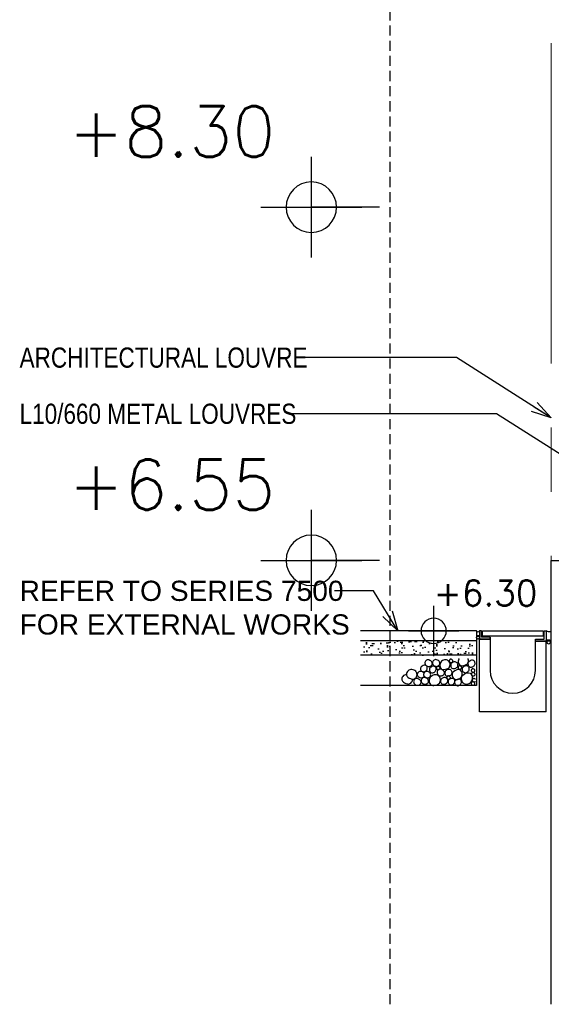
# Model space of a CAD drawing. Header units: millimetres. Extents: x 113048 to 489828, y -130780 to 23393.
# Tile 49 of 98: x 216607 to 219244, y -101611 to -96732. Entities that reach past the tile are written whole.
import ezdxf

# ---------------------------------------------------------------- set-up
doc = ezdxf.new("R2010")
doc.units = ezdxf.units.MM
doc.header["$LTSCALE"] = 100
for name, pattern in [('Center', [40, 10, -5, 20, -5]), ('DASHDOT', [1, 0.5, -0.25, 0, -0.25]), ('Hidden', [9.525, 6.35, -3.175]), ('HIDDENX2', [0.75, 0.5, -0.25]), ('PHANTOM', [63.5, 31.75, -6.35, 6.35, -6.35, 6.35, -6.35])]:
    doc.linetypes.add(name, pattern=pattern)
doc.layers.add('A-ANNO-NPLT', color=5, linetype='Center', lineweight=9)
for name, color, linetype in [('DLN020__', 6, 'DASHDOT'), ('DLN0401_', 7, 'Continuous'), ('DLN040__', 7, 'Continuous'), ('DLN060__', 7, 'Continuous'), ('DLN210__', 7, 'Continuous'), ('DLN280__', 3, 'Continuous'), ('DLN290__', 3, 'Continuous'), ('FIN', 1, 'Continuous'), ('HARDCORE', 7, 'Continuous'), ('LEVEL', 7, 'Continuous'), ('STRU', 5, 'Continuous')]:
    doc.layers.add(name, color=color, linetype=linetype)
doc.styles.add('romans', font='romans.shx')
doc.styles.add('Swis721tBT', font='swissl.ttf')
doc.styles.add('SWISS MD BT', font='swiss.ttf')
doc.dimstyles.new('INTDIM', dxfattribs={"dimtxt": 200, "dimasz": 125, "dimexe": 100, "dimexo": 150, "dimgap": 80, "dimtad": 1, "dimdec": 0, "dimzin": 9, "dimdsep": 46, "dimtxsty": 'Swis721tBT', "dimblk": 'OPEN30', "dimcen": -125, "dimclrd": 256, "dimclre": 256, "dimclrt": 2, "dimaunit": 1, "dimadec": 1, "dimazin": 0, "dimtfac": 0.444444, "dimtdec": 0, "dimtix": 1, "dimtmove": 2, "dimatfit": 3, "dimldrblk": 'OPEN30', "dimfxl": 0, "dimtolj": 1, "dimlwd": -1, "dimlwe": -1, "dimarcsym": 0})

# ---------------------------------------------------------------- blocks, each defined once
blk = doc.blocks.new('_Open30')
at = {"color": 0, "linetype": 'ByBlock', "lineweight": -2}
for p, q in [((-1, 0.268), (0, 0)), ((0, 0), (-1, -0.268)), ((0, 0), (-1, 0))]:
    blk.add_line(p, q, dxfattribs=at)
blk = doc.blocks.new('ELEX')
at = {"layer": 'LEVEL'}
for p, q in [((0, 0.5), (0, -0.5)), ((0.5, 0), (-0.5, 0))]:
    blk.add_line(p, q, dxfattribs=at)
blk.add_circle((0, 0), 0.25, dxfattribs=at)
at = {"layer": 'LEVEL', "style": 'romans'}
blk.add_attdef('ELEX', (0.2568, 0.3536), '', height=0.5, dxfattribs=at)

msp = doc.modelspace()

# ---------------------------------------------------------------- hatches: boundary and pattern name
at = {"layer": 'DLN060__'}
h = msp.add_hatch(dxfattribs=at)
h.set_pattern_fill('AR-SAND', color=8, angle=3.6498)
h.set_pattern_definition([(262.5, (257564.383, 148884), (35.738135, -33.475349), [0, -38.608, 0, -43.18, 0, -41.275]), (232.5, (257564.38, 148884), (18.901093, -82.473285), [0, -20.828, 0, -34.798, 0, -13.335]), (192.5, (257586.475, 148906.093), (-55.8299826, -56.033231), [0, -12.7, 0, -45.72, 0, -59.69]), (182.5, (257586.475, 148906.09), (-38.228111, -69.755078), [0, -6.35, 0, -29.972, 0, -34.29])])
h.paths.add_polyline_path([(218871.9, -99880.3), (218297.6, -99879.8), (218297.6, -99810.4), (218871.9, -99810.9)])

# ---------------------------------------------------------------- linework, layer by layer
at = {"layer": 'A-ANNO-NPLT', "color": 3, "linetype": 'PHANTOM', "ltscale": 0.5}
msp.add_line((219243.5, -101610.8), (219243.5, -92995.5), dxfattribs=at)
at = {"layer": 'DLN020__', "linetype": 'HIDDENX2'}
msp.add_line((218443.6, -101610.8, 0.1), (218443.6, -93913.9, 0.1), dxfattribs=at)
at = {"layer": 'DLN020__', "linetype": 'Hidden'}
for p, q in [((218390.8, -97660.8), (218053.3, -97660.8)), ((218390.8, -99410.8), (218053.3, -99410.8))]:
    msp.add_line(p, q, dxfattribs=at)
at = {"layer": 'DLN210__', "color": 1, "elevation": 0}
for points in [[(218871.9, -99760.9, 0.527614), (218886.9, -99760.9, 24.902094)], [(218871.9, -99785.9, -0.445979), (218886.9, -99785.9, -24.902094)]]:
    msp.add_lwpolyline(points, format="xyb", dxfattribs=at)
at = {"layer": 'DLN210__'}
for points, elevation in [([(219243, -99761.5, -0.303744), (219217.9, -99760.9, -24.902094)], 0.1), ([(219243, -99810.4, 0.407287), (219217.9, -99810.9, 24.902094)], 0)]:
    msp.add_lwpolyline(points, format="xyb", dxfattribs=dict(at, elevation=elevation))
at = {"layer": 'DLN210__', "color": 1}
msp.add_circle((218879.7, -99793.4, 0.1), 7.47, dxfattribs=at)
at = {"layer": 'DLN210__'}
msp.add_circle((219230.7, -99817.4, 0), 8, dxfattribs=at)
at = {"layer": 'DLN280__'}
for p, q in [((218886.9, -100161.3, 0), (218886.9, -99801.3, 0)), ((218939.9, -99801.3, 0.1), (218886.9, -99801.3, 0.1)), ((218939.9, -99791.3, 0.1), (218896.9, -99791.3, 0)), ((218939.9, -99791.3, 0.1), (218939.9, -99956.3, 0)), ((219164.9, -99810.9, 0), (219217.9, -99810.9, 0)), ((219164.9, -99956.3, 0), (219164.9, -99810.9, 0)), ((219217.9, -100161.3, 0), (219217.9, -99810.9, 0))]:
    msp.add_line(p, q, dxfattribs=at)
at = {"layer": 'DLN280__', "elevation": 0}
msp.add_lwpolyline([(219217.9, -100161.3), (218886.9, -100161.3)], dxfattribs=at)
at = {"layer": 'DLN280__'}
msp.add_arc((219052.4, -99956.3, 0), 112.5, 179.9999, 359.9999, dxfattribs=at)
at = {"layer": 'DLN290__', "elevation": 0.1}
for points in [[(218939.9, -99801.3), (218939.9, -99791.3), (218896.9, -99791.3), (218896.9, -99760.9), (218886.9, -99760.9), (218886.9, -99801.3), (218939.9, -99801.3)], [(219164.9, -99810.9), (219164.9, -99800.9), (219207.9, -99800.9), (219207.9, -99760.9), (219217.9, -99760.9), (219217.9, -99810.9), (219164.9, -99810.9)]]:
    msp.add_lwpolyline(points, dxfattribs=at)
at = {"layer": 'DLN290__', "color": 2, "elevation": 0.1}
msp.add_lwpolyline([(219202.9, -99785.9), (218901.9, -99785.9), (218901.9, -99760.9), (219202.9, -99760.9), (219202.9, -99785.9)], dxfattribs=at)
at = {"layer": 'FIN', "color": 2}
for p, q in [((218871.9, -99760.4, 0), (218297.6, -99760.4, 1290)), ((218871.9, -99760.9, 0), (218871.9, -99810.9, 0)), ((218871.9, -99810.4, 0), (218297.6, -99810.4, 1290)), ((218871.9, -99810.4, 0), (218871.9, -99879.8, 0)), ((218871.9, -99810.9, 0), (218871.9, -99880.3, 0)), ((218871.9, -99879.8, 0), (218871.9, -100029.8, 0)), ((218871.9, -99880.3, 0), (218871.9, -100030.3, 0))]:
    msp.add_line(p, q, dxfattribs=at)
at = {"layer": 'FIN', "color": 2, "elevation": -76.9}
for points in [[(218297.6, -99879.8), (218871.9, -99879.8)], [(218297.6, -100029.8), (218871.9, -100029.8)]]:
    msp.add_lwpolyline(points, dxfattribs=at)
at = {"layer": 'HARDCORE', "color": 1, "elevation": 0.1}
for points in [[(218653.8, -99920.6), (218651.6, -99915.7), (218649.7, -99912.4), (218646, -99909.2), (218641.4, -99906.5), (218636.6, -99904.3), (218632.8, -99903.1, 0.022537), (218631, -99903.3, 0.09528), (218624.5, -99905.9, 0.101286), (218619.5, -99910.7, 0.105984), (218617, -99916.9, 0.105984), (218617.2, -99923.5, 0.101286), (218620.2, -99929.7, 0.09528), (218625.4, -99934.4, 0.091429), (218632.3, -99936.9, 0.091429), (218639.6, -99936.9, 0.09528), (218646.1, -99934.3, 0.101286), (218651, -99929.5, 0.105984), (218653.5, -99923.4, 0.04362)], [(218691.3, -99919.4), (218689.2, -99914.4), (218687.2, -99911.1), (218683.5, -99907.9), (218679, -99905.2), (218674.1, -99903), (218670.3, -99901.8, 0.022537), (218668.5, -99902.1, 0.09528), (218662, -99904.7, 0.101286), (218657.1, -99909.5, 0.105984), (218654.6, -99915.6, 0.105984), (218654.8, -99922.2, 0.101286), (218657.8, -99928.5, 0.09528), (218663, -99933.1, 0.091429), (218669.8, -99935.7, 0.091429), (218677.1, -99935.7, 0.09528), (218683.6, -99933.1, 0.101286), (218688.6, -99928.2, 0.105984), (218691.1, -99922.1, 0.04362)], [(218699.4, -99949.5), (218706.9, -99951.4), (218712.3, -99952.1), (218719.2, -99950.7), (218726.2, -99947.9), (218732.9, -99944.3), (218737.6, -99941.1, 0.022537), (218738.9, -99938.8, 0.09528), (218741.6, -99929.2, 0.101286), (218740.5, -99919.4, 0.105984), (218735.7, -99911.2, 0.105984), (218728, -99905.7, 0.101286), (218718.4, -99903.7, 0.09528), (218708.5, -99905.5, 0.091429), (218699.7, -99911, 0.091429), (218693.4, -99919.3, 0.09528), (218690.7, -99928.9, 0.101286), (218691.8, -99938.7, 0.105984), (218696.5, -99946.9, 0.04362)], [(218755.8, -99909.3), (218754.7, -99906.8), (218753.7, -99905.2), (218751.9, -99903.6), (218749.6, -99902.2), (218747.2, -99901.1), (218745.3, -99900.5, 0.022537), (218744.4, -99900.7, 0.09528), (218741.1, -99901.9, 0.101286), (218738.6, -99904.4, 0.105984), (218737.4, -99907.4, 0.105984), (218737.5, -99910.7, 0.101286), (218739, -99913.8, 0.09528), (218741.6, -99916.2, 0.091429), (218745, -99917.5, 0.091429), (218748.7, -99917.4, 0.09528), (218751.9, -99916.1, 0.101286), (218754.4, -99913.7, 0.105984), (218755.6, -99910.7, 0.04362)], [(218750.6, -99945.5), (218755.9, -99946.8), (218759.7, -99947.3), (218764.5, -99946.3), (218769.4, -99944.3), (218774.1, -99941.8), (218777.4, -99939.6, 0.022537), (218778.3, -99938, 0.09528), (218780.2, -99931.2, 0.101286), (218779.4, -99924.4, 0.105984), (218776.1, -99918.7, 0.105984), (218770.7, -99914.8, 0.101286), (218763.9, -99913.4, 0.09528), (218757, -99914.6, 0.091429), (218750.8, -99918.5, 0.091429), (218746.4, -99924.3, 0.09528), (218744.5, -99931, 0.101286), (218745.3, -99937.9, 0.105984), (218748.6, -99943.6, 0.04362)], [(218857.5, -99906.4), (218852.1, -99905.7), (218848.3, -99905.7), (218843.6, -99907.3), (218839, -99909.8), (218834.6, -99912.9), (218831.7, -99915.6, 0.022537), (218831, -99917.2, 0.09528), (218829.9, -99924.2, 0.101286), (218831.6, -99930.9, 0.105984), (218835.6, -99936.2, 0.105984), (218841.4, -99939.3, 0.101286), (218848.3, -99939.9, 0.09528), (218855, -99937.8, 0.091429), (218860.6, -99933.2, 0.091429), (218864.3, -99926.9, 0.09528), (218865.4, -99920, 0.101286), (218863.7, -99913.2, 0.105984), (218859.7, -99908, 0.04362)], [(218524.9, -99979.2), (218528.8, -99985.8), (218532.2, -99990.2), (218538, -99994.1), (218544.9, -99997.1), (218552.2, -99999.4), (218557.8, -100000.4, 0.022537), (218560.3, -99999.7, 0.09528), (218569.1, -99994.9, 0.101286), (218575.2, -99987.2, 0.105984), (218577.7, -99978.1, 0.105984), (218576.2, -99968.7, 0.101286), (218570.9, -99960.4, 0.09528), (218562.6, -99954.7, 0.091429), (218552.5, -99952.3, 0.091429), (218542.2, -99953.6, 0.09528), (218533.4, -99958.5, 0.101286), (218527.2, -99966.2, 0.105984), (218524.8, -99975.3, 0.04362)], [(218621.2, -99931.1), (218616.1, -99930.5), (218612.4, -99930.5), (218608, -99931.9), (218603.6, -99934.4), (218599.5, -99937.3), (218596.7, -99939.8, 0.022537), (218596, -99941.4, 0.09528), (218595, -99948, 0.101286), (218596.5, -99954.4, 0.105984), (218600.4, -99959.4, 0.105984), (218605.9, -99962.4, 0.101286), (218612.5, -99963, 0.09528), (218618.8, -99961, 0.091429), (218624.2, -99956.6, 0.091429), (218627.7, -99950.6, 0.09528), (218628.7, -99944, 0.101286), (218627.2, -99937.6, 0.105984), (218623.3, -99932.6, 0.04362)], [(218610.2, -99979.4), (218612.8, -99983.8), (218615, -99986.7), (218618.9, -99989.3), (218623.5, -99991.3), (218628.4, -99992.8), (218632.1, -99993.5, 0.022537), (218633.8, -99993.1, 0.09528), (218639.6, -99989.8, 0.101286), (218643.7, -99984.7, 0.105984), (218645.4, -99978.6, 0.105984), (218644.4, -99972.4, 0.101286), (218640.8, -99966.9, 0.09528), (218635.3, -99963, 0.091429), (218628.6, -99961.4, 0.091429), (218621.7, -99962.3, 0.09528), (218615.9, -99965.5, 0.101286), (218611.7, -99970.7, 0.105984), (218610.1, -99976.8, 0.04362)], [(218665, -99936.1), (218659.9, -99935.5), (218656.3, -99935.5), (218651.8, -99936.9), (218647.4, -99939.4), (218643.3, -99942.3), (218640.5, -99944.8, 0.022537), (218639.8, -99946.4, 0.09528), (218638.8, -99953, 0.101286), (218640.3, -99959.4, 0.105984), (218644.2, -99964.4, 0.105984), (218649.7, -99967.4, 0.101286), (218656.3, -99968, 0.09528), (218662.6, -99966, 0.091429), (218668, -99961.6, 0.091429), (218671.5, -99955.6, 0.09528), (218672.5, -99949, 0.101286), (218671, -99942.6, 0.105984), (218667.1, -99937.6, 0.04362)], [(218691.9, -99944.3), (218690.8, -99941.8), (218689.9, -99940.1), (218688, -99938.5), (218685.8, -99937.2), (218683.3, -99936.1), (218681.4, -99935.5, 0.022537), (218680.5, -99935.6, 0.09528), (218677.3, -99936.9, 0.101286), (218674.8, -99939.3, 0.105984), (218673.5, -99942.4, 0.105984), (218673.7, -99945.7, 0.101286), (218675.2, -99948.8, 0.09528), (218677.8, -99951.1, 0.091429), (218681.2, -99952.4, 0.091429), (218684.8, -99952.4, 0.09528), (218688.1, -99951.1, 0.101286), (218690.5, -99948.7, 0.105984), (218691.8, -99945.6, 0.04362)], [(218713.9, -99966.9), (218711.7, -99962), (218709.7, -99958.6), (218706.1, -99955.4), (218701.5, -99952.8), (218696.6, -99950.5), (218692.9, -99949.3, 0.022537), (218691.1, -99949.6, 0.09528), (218684.6, -99952.2, 0.101286), (218679.6, -99957, 0.105984), (218677.1, -99963.1, 0.105984), (218677.3, -99969.7, 0.101286), (218680.3, -99976, 0.09528), (218685.5, -99980.7, 0.091429), (218692.3, -99983.2, 0.091429), (218699.6, -99983.2, 0.09528), (218706.1, -99980.6, 0.101286), (218711.1, -99975.8, 0.105984), (218713.6, -99969.6, 0.04362)], [(218721.9, -99983), (218727.1, -99984.3), (218730.9, -99984.8), (218735.7, -99983.8), (218740.6, -99981.9), (218745.3, -99979.3), (218748.6, -99977.1, 0.022537), (218749.5, -99975.5, 0.09528), (218751.4, -99968.8, 0.101286), (218750.6, -99961.9, 0.105984), (218747.3, -99956.2, 0.105984), (218741.9, -99952.3, 0.101286), (218735.1, -99950.9, 0.09528), (218728.2, -99952.2, 0.091429), (218722.1, -99956, 0.091429), (218717.6, -99961.8, 0.09528), (218715.7, -99968.5, 0.101286), (218716.5, -99975.4, 0.105984), (218719.8, -99981.1, 0.04362)], [(218790.7, -99953.5), (218783, -99952.5), (218777.5, -99952.5), (218770.9, -99954.7), (218764.3, -99958.4), (218758.1, -99962.8), (218753.8, -99966.6, 0.022537), (218752.9, -99969, 0.09528), (218751.3, -99978.9, 0.101286), (218753.7, -99988.5, 0.105984), (218759.4, -99996, 0.105984), (218767.7, -100000.5, 0.101286), (218777.6, -100001.3, 0.09528), (218787.1, -99998.3, 0.091429), (218795.2, -99991.8, 0.091429), (218800.4, -99982.7, 0.09528), (218801.9, -99972.9, 0.101286), (218799.6, -99963.3, 0.105984), (218793.9, -99955.7, 0.04362)], [(218799.6, -99941.8), (218798.5, -99939.3), (218797.5, -99937.6), (218795.7, -99936), (218793.4, -99934.7), (218790.9, -99933.6), (218789.1, -99933, 0.022537), (218788.2, -99933.1, 0.09528), (218784.9, -99934.4, 0.101286), (218782.4, -99936.8, 0.105984), (218781.2, -99939.9, 0.105984), (218781.3, -99943.2, 0.101286), (218782.8, -99946.3, 0.09528), (218785.4, -99948.6, 0.091429), (218788.8, -99949.9, 0.091429), (218792.4, -99949.9, 0.09528), (218795.7, -99948.6, 0.101286), (218798.2, -99946.2, 0.105984), (218799.4, -99943.1, 0.04362)], [(218840.7, -99970.8), (218832.2, -99969.7), (218826.1, -99969.7), (218818.7, -99972.2), (218811.4, -99976.2), (218804.4, -99981.1), (218799.7, -99985.3, 0.022537), (218798.6, -99988, 0.09528), (218796.9, -99999, 0.101286), (218799.5, -100009.7, 0.105984), (218805.9, -100018, 0.105984), (218815.1, -100023, 0.101286), (218826.1, -100023.9, 0.09528), (218836.7, -100020.6, 0.091429), (218845.7, -100013.3, 0.091429), (218851.5, -100003.3, 0.09528), (218853.2, -99992.3, 0.101286), (218850.6, -99981.6, 0.105984), (218844.2, -99973.3, 0.04362)], [(218828.7, -99933.9), (218823.3, -99933.2), (218819.5, -99933.2), (218814.9, -99934.8), (218810.2, -99937.4), (218805.9, -99940.4), (218802.9, -99943.1, 0.022537), (218802.2, -99944.8, 0.09528), (218801.1, -99951.7, 0.101286), (218802.8, -99958.4, 0.105984), (218806.8, -99963.7, 0.105984), (218812.6, -99966.8, 0.101286), (218819.5, -99967.4, 0.09528), (218826.2, -99965.3, 0.091429), (218831.8, -99960.7, 0.091429), (218835.5, -99954.4, 0.09528), (218836.6, -99947.5, 0.101286), (218834.9, -99940.8, 0.105984), (218830.9, -99935.5, 0.04362)], [(218865, -99956.5), (218863.9, -99954), (218863, -99952.3), (218861.1, -99950.7), (218858.8, -99949.4), (218856.4, -99948.3), (218854.5, -99947.7, 0.022537), (218853.6, -99947.8, 0.09528), (218850.4, -99949.1, 0.101286), (218847.9, -99951.5, 0.105984), (218846.6, -99954.6, 0.105984), (218846.7, -99957.9, 0.101286), (218848.2, -99961, 0.09528), (218850.8, -99963.3, 0.091429), (218854.3, -99964.6, 0.091429), (218857.9, -99964.6, 0.09528), (218861.2, -99963.3, 0.101286), (218863.6, -99960.9, 0.105984), (218864.9, -99957.8, 0.04362)], [(218865.7, -99974.8), (218864.7, -99972.4), (218863.7, -99970.7), (218861.9, -99969.1), (218859.6, -99967.8), (218857.1, -99966.7), (218855.2, -99966.1, 0.022537), (218854.4, -99966.2, 0.09528), (218851.1, -99967.5, 0.101286), (218848.6, -99969.9, 0.105984), (218847.4, -99972.9, 0.105984), (218847.5, -99976.3, 0.101286), (218849, -99979.4, 0.09528), (218851.6, -99981.7, 0.091429), (218855, -99983, 0.091429), (218858.6, -99983, 0.09528), (218861.9, -99981.7, 0.101286), (218864.4, -99979.3, 0.105984), (218865.6, -99976.2, 0.04362)], [(218597.8, -100013.2), (218595.7, -100008.3), (218593.7, -100005), (218590, -100001.8), (218585.5, -99999.1), (218580.6, -99996.9), (218576.8, -99995.7, 0.022537), (218575, -99995.9, 0.09528), (218568.5, -99998.5, 0.101286), (218563.6, -100003.3, 0.105984), (218561.1, -100009.5, 0.105984), (218561.3, -100016.1, 0.101286), (218564.3, -100022.3, 0.09528), (218569.5, -100027, 0.091429), (218576.3, -100029.5, 0.091429), (218583.6, -100029.5, 0.09528), (218590.1, -100026.9, 0.101286), (218595.1, -100022.1, 0.105984), (218597.6, -100016, 0.04362)], [(218635, -100008.2), (218632.9, -100003.2), (218630.9, -99999.9), (218627.2, -99996.7), (218622.7, -99994), (218617.8, -99991.8), (218614, -99990.6, 0.022537), (218612.2, -99990.9, 0.09528), (218605.7, -99993.5, 0.101286), (218600.7, -99998.3, 0.105984), (218598.2, -100004.4, 0.105984), (218598.5, -100011, 0.101286), (218601.5, -100017.3, 0.09528), (218606.7, -100021.9, 0.091429), (218613.5, -100024.5, 0.091429), (218620.8, -100024.4, 0.09528), (218627.3, -100021.9, 0.101286), (218632.3, -100017, 0.105984), (218634.8, -100010.9, 0.04362)], [(218647, -100028.7), (218655.3, -100030.8), (218661.3, -100031.6), (218668.9, -100030.1), (218676.7, -100026.9), (218684.2, -100022.9), (218689.4, -100019.3, 0.022537), (218690.8, -100016.8, 0.09528), (218693.8, -100006.1, 0.101286), (218692.6, -99995.2, 0.105984), (218687.3, -99986.2, 0.105984), (218678.8, -99980, 0.101286), (218668, -99977.8, 0.09528), (218657.1, -99979.8, 0.091429), (218647.3, -99985.9, 0.091429), (218640.3, -99995.1, 0.09528), (218637.2, -100005.8, 0.101286), (218638.5, -100016.7, 0.105984), (218643.8, -100025.8, 0.04362)], [(218700.6, -100023), (218705.8, -100024.3), (218709.6, -100024.8), (218714.4, -100023.9), (218719.3, -100021.9), (218724, -100019.4), (218727.3, -100017.1, 0.022537), (218728.2, -100015.5, 0.09528), (218730.1, -100008.8, 0.101286), (218729.3, -100001.9, 0.105984), (218726, -99996.2, 0.105984), (218720.6, -99992.3, 0.101286), (218713.8, -99990.9, 0.09528), (218707, -99992.2, 0.091429), (218700.8, -99996, 0.091429), (218696.4, -100001.8, 0.09528), (218694.4, -100008.6, 0.101286), (218695.2, -100015.4, 0.105984), (218698.6, -100021.2, 0.04362)], [(218743.1, -99991.6), (218742, -99989.1), (218741, -99987.4), (218739.2, -99985.8), (218736.9, -99984.5), (218734.5, -99983.4), (218732.6, -99982.8, 0.022537), (218731.7, -99982.9, 0.09528), (218728.4, -99984.2, 0.101286), (218725.9, -99986.6, 0.105984), (218724.7, -99989.7, 0.105984), (218724.8, -99993, 0.101286), (218726.3, -99996.1, 0.09528), (218728.9, -99998.5, 0.091429), (218732.3, -99999.7, 0.091429), (218736, -99999.7, 0.09528), (218739.2, -99998.4, 0.101286), (218741.7, -99996, 0.105984), (218742.9, -99992.9, 0.04362)], [(218757.6, -99996.1), (218752.5, -99995.5), (218748.9, -99995.5), (218744.5, -99997), (218740, -99999.4), (218735.9, -100002.3), (218733.1, -100004.9, 0.022537), (218732.4, -100006.5, 0.09528), (218731.4, -100013.1, 0.101286), (218733, -100019.5, 0.105984), (218736.8, -100024.5, 0.105984), (218742.3, -100027.5, 0.101286), (218748.9, -100028, 0.09528), (218755.2, -100026, 0.091429), (218760.6, -100021.6, 0.091429), (218764.1, -100015.6, 0.09528), (218765.1, -100009.1, 0.101286), (218763.6, -100002.7, 0.105984), (218759.8, -99997.6, 0.04362)], [(218790.2, -99999.9), (218785.1, -99999.2), (218781.4, -99999.2), (218777, -100000.7), (218772.6, -100003.2), (218768.4, -100006.1), (218765.6, -100008.6, 0.022537), (218765, -100010.2, 0.09528), (218763.9, -100016.8, 0.101286), (218765.5, -100023.2, 0.105984), (218769.3, -100028.2, 0.105984), (218774.9, -100031.2, 0.101286), (218781.4, -100031.8, 0.09528), (218787.8, -100029.8, 0.091429), (218793.2, -100025.4, 0.091429), (218796.7, -100019.4, 0.09528), (218797.7, -100012.8, 0.101286), (218796.1, -100006.4, 0.105984), (218792.3, -100001.4, 0.04362)], [(218864.7, -100021.8), (218863.6, -100019.4), (218862.6, -100017.7), (218860.8, -100016.1), (218858.5, -100014.7), (218856.1, -100013.6), (218854.2, -100013, 0.022537), (218853.3, -100013.2, 0.09528), (218850, -100014.5, 0.101286), (218847.5, -100016.9, 0.105984), (218846.3, -100019.9, 0.105984), (218846.4, -100023.2, 0.101286), (218847.9, -100026.4, 0.09528), (218850.5, -100028.7, 0.091429), (218853.9, -100030, 0.091429), (218857.6, -100030, 0.09528), (218860.8, -100028.7, 0.101286), (218863.3, -100026.3, 0.105984), (218864.5, -100023.2, 0.04362)]]:
    msp.add_lwpolyline(points, format="xyb", close=True, dxfattribs=at)
at = {"layer": 'HARDCORE', "color": 1, "elevation": 0}
for points in [[(218786.7, -99897.3, 0.032506), (218784.8, -99900.5, 0.09528), (218782, -99910.1, 0.101286), (218783.1, -99919.9, 0.105984), (218787.9, -99928.1, 0.04362), (218790.8, -99930.8)], [(218790.8, -99930.8), (218798.2, -99932.7), (218803.7, -99933.3), (218810.5, -99932), (218817.6, -99929.1), (218824.3, -99925.6), (218829, -99922.3, 0.022537), (218830.2, -99920.1, 0.09528), (218833, -99910.4, 0.101286), (218831.8, -99900.6, 0.040078), (218830.5, -99897.3, 0.105984)], [(218612, -99970.2, 0.063296), (218609.5, -99966.9, 0.09528), (218604, -99963, 0.091429), (218597.3, -99961.4, 0.091429), (218590.4, -99962.3, 0.09528), (218584.6, -99965.5, 0.101286), (218580.4, -99970.7, 0.105984), (218578.8, -99976.8, 0.04362), (218578.9, -99979.4)], [(218524.8, -99976.3, 0.045488), (218519.7, -99977.4, 0.09528), (218510.9, -99982.2, 0.101286), (218504.7, -99989.9, 0.105984), (218502.3, -99999.1, 0.04362), (218502.4, -100003)], [(218502.4, -100003), (218506.3, -100009.6), (218509.7, -100014), (218515.5, -100017.9), (218522.4, -100020.9), (218529.7, -100023.1), (218535.3, -100024.2, 0.022537), (218537.8, -100023.5, 0.09528), (218546.5, -100018.7, 0.101286), (218552.7, -100011, 0.105984), (218555.2, -100001.8, 0.021189), (218555.2, -99999.9, 0.101286)], [(218578.9, -99979.4), (218581.5, -99983.8), (218583.7, -99986.7), (218587.6, -99989.3), (218592.2, -99991.3), (218597.1, -99992.8), (218600.8, -99993.5, 0.022537), (218602.5, -99993.1, 0.09528), (218608.3, -99989.8, 0.101286), (218612.4, -99984.7, 0.015506), (218612.8, -99983.9, 0.105984)], [(218867, -99999.5), (218866.2, -99998.8), (218863.9, -99997.5), (218861.5, -99996.4), (218859.6, -99995.8, 0.022537), (218858.7, -99995.9, 0.09528), (218855.4, -99997.2, 0.101286), (218852.9, -99999.6, 0.105984), (218851.7, -100002.7, 0.105984), (218851.8, -100006, 0.101286), (218853.3, -100009.1, 0.09528), (218855.9, -100011.4, 0.091429), (218859.3, -100012.7, 0.091429), (218863, -100012.7, 0.09528), (218866.2, -100011.4, 0.027262), (218867, -100010.8, 0.105984)], [(218867, -100000), (218866.2, -99999.3), (218863.9, -99998), (218861.5, -99996.9), (218859.6, -99996.3, 0.022537), (218858.7, -99996.4, 0.09528), (218855.4, -99997.7, 0.101286), (218852.9, -100000.1, 0.105984), (218851.7, -100003.1, 0.105984), (218851.8, -100006.5, 0.101286), (218853.3, -100009.6, 0.09528), (218855.9, -100011.9, 0.091429), (218859.3, -100013.2, 0.091429), (218863, -100013.2, 0.09528), (218866.2, -100011.9, 0.027262), (218867, -100011.3, 0.105984)]]:
    msp.add_lwpolyline(points, format="xyb", dxfattribs=at)
at = {"layer": 'STRU', "elevation": 0.1}
for points in [[(219242.8, -99410.8), (219643.8, -99410.8)], [(219243.6, -101610.8), (219243.6, -99410.8)]]:
    msp.add_lwpolyline(points, dxfattribs=at)

# ---------------------------------------------------------------- block references
at = {"layer": 'LEVEL'}
ref = msp.add_blockref('ELEX', (218053.3, -97660.8), dxfattribs=dict(at, xscale=-499.9999999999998, yscale=499.9999999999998, zscale=499.9999999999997, rotation=359.9999999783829))
ref.add_attrib('ELEX', '+8.30', (216846.9, -97410.8), dxfattribs={"height": 250, "rotation": 360, "style": 'romans'})
ref = msp.add_blockref('ELEX', (218053.3, -99410.8), dxfattribs=dict(at, xscale=-499.9999999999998, yscale=499.9999999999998, zscale=499.9999999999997, rotation=359.9999999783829))
ref.add_attrib('ELEX', '+6.55', (216846.9, -99160.8), dxfattribs={"height": 250, "rotation": 360, "style": 'romans'})
ref = msp.add_blockref('ELEX', (218660.1, -99760.4, 645), dxfattribs=dict(at, xscale=-249.9999999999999, yscale=249.9999999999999, zscale=249.9999999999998, rotation=359.9999999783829))
ref.add_attrib('ELEX', '+6.30', (218660.1, -99635.4, 645), dxfattribs={"height": 125, "rotation": 360, "style": 'romans'})

# ---------------------------------------------------------------- texts
at = {"layer": 'DLN040__', "style": 'SWISS MD BT', "width": 0.8}
for s, p in [('ARCHITECTURAL LOUVRE', (216606.5, -98456.1, 1501.6)), ('L10/660 METAL LOUVRES', (216606.5, -98734.4, 1501.6))]:
    msp.add_text(s, height=100, rotation=360, dxfattribs=at).set_placement(p)
at = {"layer": 'DLN040__', "insert": (216606.5, -99511.8, 1501.6), "char_height": 100, "width": 1832.584, "attachment_point": 1, "rotation": 360, "style": 'SWISS MD BT'}
msp.add_mtext('REFER TO SERIES 7500 FOR EXTERNAL WORKS', dxfattribs=at)

# ---------------------------------------------------------------- leaders
at = {"layer": 'DLN0401_'}
for points in [[(219243.6, -98704.9, 1501.6), (218772.7, -98406.1, 1501.6), (217995.7, -98406.1, 1501.6)], [(219521, -99032.6, 1501.6), (218972.4, -98684.4, 1501.6), (217951.6, -98684.4, 1501.6)], [(218483.2, -99760.4, 1501.6), (218361.2, -99561.8, 1501.6), (218168.2, -99561.8, 1501.6)]]:
    msp.add_leader(points, dimstyle='INTDIM', override={"dimtxt": 350, "dimasz": 100, "dimgap": 100, "dimclrd": 1, "dimarcsym": 2}, dxfattribs=at)

doc.saveas('drawing.dxf')
